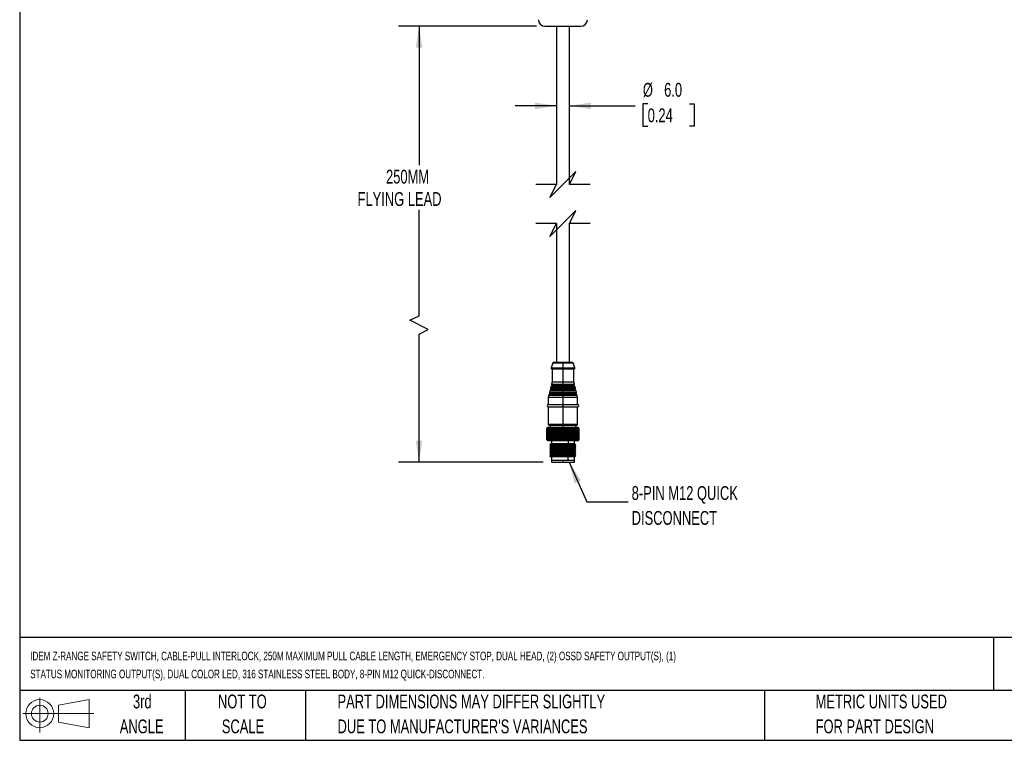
# Model space of a CAD drawing. Header units: millimetres. Extents: x 19 to 819, y 19 to 629.
# Tile 1 of 28: x 19 to 472, y 19 to 351. Entities that reach past the tile are written whole.
import ezdxf

# ---------------------------------------------------------------- set-up
doc = ezdxf.new("R2010")
doc.units = ezdxf.units.MM
doc.header["$LTSCALE"] = 3
doc.layers.add('DIMENSIONS', color=140, linetype='Continuous', lineweight=25)
doc.layers.add('TEXT', color=140, linetype='Continuous', lineweight=25)
doc.styles.add('SLDTEXTSTYLE0', font='TXT', dxfattribs={"width": 0.7})
doc.dimstyles.new('SLDDIMSTYLE0', dxfattribs={"dimtxt": 6.474023, "dimasz": 9.906, "dimexe": 0, "dimexo": 0.0625, "dimgap": 1.618506, "dimtad": 0, "dimtih": 1, "dimtoh": 1, "dimrnd": 1e-09, "dimzin": 12, "dimdsep": 46, "dimtxsty": 'SLDTEXTSTYLE0', "dimsah": 1, "dimcen": 0.09, "dimadec": 0, "dimazin": 3, "dimtfac": 1, "dimtofl": 0, "dimtmove": 0, "dimatfit": 3, "dimfxl": 0, "dimfrac": 2, "dimtolj": 1, "dimtzin": 12, "dimarcsym": 0})
doc.dimstyles.new('SLDDIMSTYLE1', dxfattribs={"dimtxt": 6.474023, "dimasz": 9.906, "dimexe": 0, "dimexo": 0.0625, "dimgap": 1.618506, "dimtad": 0, "dimtih": 1, "dimtoh": 1, "dimrnd": 1e-09, "dimzin": 4, "dimdsep": 46, "dimtxsty": 'SLDTEXTSTYLE0', "dimsah": 1, "dimcen": 0.09, "dimadec": 0, "dimazin": 1, "dimtfac": 1, "dimtmove": 0, "dimatfit": 0, "dimfxl": 0, "dimfrac": 2, "dimtolj": 1, "dimtzin": 12, "dimarcsym": 0})
doc.dimstyles.new('SLDDIMSTYLE3', dxfattribs={"dimtxt": 0.18, "dimasz": 9.906, "dimexe": 0, "dimexo": 0.0625, "dimgap": 0, "dimtad": 0, "dimtih": 1, "dimtoh": 1, "dimdec": 0, "dimrnd": 1e-09, "dimzin": 0, "dimdsep": 46, "dimtxsty": 'Standard', "dimsah": 1, "dimcen": 0.09, "dimadec": 0, "dimazin": 0, "dimtfac": 9.906, "dimtdec": 0, "dimtofl": 0, "dimtmove": 0, "dimatfit": 3, "dimfxl": 0, "dimfrac": 2, "dimtolj": 1, "dimtzin": 0, "dimarcsym": 0})

# ---------------------------------------------------------------- blocks, each defined once
blk = doc.blocks.new('Block11')
at = {"color": 7, "linetype": 'Continuous', "lineweight": 18}
for p, q in [((7.77, 15.93), (7.77, 0)), ((16.44, 12.5), (30.53, 15.1)), ((30.53, 15.1), (30.53, 2.19)), ((16.44, 4.79), (16.44, 12.5)), ((0, 8.65), (32.62, 8.65)), ((16.44, 4.79), (30.53, 2.19))]:
    blk.add_line(p, q, dxfattribs=at)
for radius in [6.45, 3.86]:
    blk.add_circle((7.77, 8.65), radius, dxfattribs=at)
blk = doc.blocks.new('Block12')
at = {"color": 7, "linetype": 'Continuous'}
blk.add_blockref('Block11', (0, 0), dxfattribs=at)
blk = doc.blocks.new('_D_3')
at = {"layer": 'DIMENSIONS'}
for p, q in [((266.13, 310.97), (247.08, 310.97)), ((272.13, 310.97), (302.32, 310.97)), ((308.12, 311.88), (305.94, 311.88)), ((305.94, 311.88), (305.94, 301.59)), ((327.35, 311.88), (329.53, 311.88)), ((329.53, 311.88), (329.53, 301.59)), ((305.94, 301.59), (308.12, 301.59)), ((329.53, 301.59), (327.35, 301.59))]:
    blk.add_line(p, q, dxfattribs=at)
for points in [[(266.13, 310.97), (256.22, 312.5), (256.22, 309.45)], [(272.13, 310.97), (282.03, 309.45), (282.03, 312.5)]]:
    blk.add_solid(points, dxfattribs=at)
at = {"layer": 'DIMENSIONS', "char_height": 6.35, "attachment_point": 1, "style": 'SLDTEXTSTYLE0'}
for s, insert in [('%%c', (305.92, 321.52)), ('6.0', (315.7, 321.52)), ('0.24', (308.12, 309.78))]:
    blk.add_mtext(s, dxfattribs=dict(at, insert=insert))
blk = doc.blocks.new('_D_4')
at = {"layer": 'DIMENSIONS'}
for p, q in [((257.02, 347.6), (193.37, 347.6)), ((202.89, 347.6), (202.89, 283.67)), ((202.89, 214.42), (202.89, 263.09)), ((198.66, 212.3), (202.89, 214.42)), ((207.13, 208.07), (198.66, 212.3)), ((202.89, 205.95), (207.13, 208.07)), ((202.89, 146.99), (202.89, 205.95)), ((260.07, 146.99), (193.37, 146.99))]:
    blk.add_line(p, q, dxfattribs=at)
for points in [[(202.89, 347.6), (201.37, 337.7), (204.42, 337.7)], [(202.89, 146.99), (204.42, 156.9), (201.37, 156.9)]]:
    blk.add_solid(points, dxfattribs=at)
at = {"layer": 'DIMENSIONS', "char_height": 6.35, "attachment_point": 1, "style": 'SLDTEXTSTYLE0'}
for s, insert in [('250MM', (187.68, 281.56)), ('FLYING LEAD', (174.58, 271.27))]:
    blk.add_mtext(s, dxfattribs=dict(at, insert=insert))

msp = doc.modelspace()

# ---------------------------------------------------------------- linework, layer by layer
for p, q in [((260.827, 347.605), (277.427, 347.605)), ((266.127, 347.605), (266.127, 274.782)), ((272.127, 274.782), (272.127, 347.605)), ((266.127, 256.782), (266.127, 192.99)), ((272.127, 192.99), (272.127, 256.782)), ((264.505, 192.667), (263.647, 190.396)), ((263.647, 190.396), (269.127, 190.396)), ((264.505, 192.667), (269.127, 192.667)), ((264.973, 192.99), (269.127, 192.99)), ((269.127, 192.99), (273.282, 192.99)), ((269.127, 192.667), (269.127, 190.396)), ((269.127, 192.667), (273.749, 192.667)), ((269.127, 190.396), (269.127, 189.99)), ((269.127, 190.396), (274.608, 190.396)), ((274.608, 190.396), (273.749, 192.667)), ((263.927, 189.99), (269.127, 189.99)), ((264.127, 189.99), (264.127, 183.99)), ((269.127, 189.99), (274.327, 189.99)), ((269.127, 189.99), (269.127, 183.99)), ((274.127, 183.99), (274.127, 189.99)), ((263.569, 181.757), (263.391, 181.044)), ((263.569, 181.757), (269.127, 181.757)), ((269.127, 181.978), (263.801, 181.978)), ((264.127, 183.99), (263.876, 182.984)), ((263.876, 182.984), (269.127, 182.984)), ((263.976, 182.679), (269.127, 182.679)), ((269.127, 182.37), (264.122, 182.37)), ((264.127, 183.99), (269.127, 183.99)), ((269.127, 183.99), (269.127, 182.984)), ((269.127, 183.99), (274.127, 183.99)), ((269.127, 182.984), (269.127, 182.679)), ((269.127, 182.984), (274.379, 182.984)), ((269.127, 182.37), (269.127, 182.679)), ((269.127, 182.679), (274.278, 182.679)), ((269.127, 181.978), (269.127, 182.37)), ((274.132, 182.37), (269.127, 182.37)), ((269.127, 181.978), (269.127, 181.757)), ((274.453, 181.978), (269.127, 181.978)), ((269.127, 181.757), (269.127, 181.044)), ((269.127, 181.757), (274.685, 181.757)), ((274.379, 182.984), (274.127, 183.99)), ((274.864, 181.044), (274.685, 181.757)), ((262.599, 177.876), (262.377, 176.99)), ((262.377, 176.99), (262.377, 173.49)), ((262.377, 176.99), (269.127, 176.99)), ((262.599, 177.876), (269.127, 177.876)), ((269.127, 178.098), (262.831, 178.098)), ((263.084, 179.816), (262.906, 179.103)), ((262.906, 179.103), (269.127, 179.103)), ((263.006, 178.799), (269.127, 178.799)), ((263.084, 179.816), (269.127, 179.816)), ((269.127, 178.49), (263.152, 178.49)), ((269.127, 180.038), (263.316, 180.038)), ((263.391, 181.044), (269.127, 181.044)), ((263.491, 180.739), (269.127, 180.739)), ((269.127, 180.43), (263.637, 180.43)), ((269.127, 181.044), (269.127, 180.739)), ((269.127, 181.044), (274.864, 181.044)), ((269.127, 180.43), (269.127, 180.739)), ((269.127, 180.739), (274.763, 180.739)), ((269.127, 180.038), (269.127, 180.43)), ((274.617, 180.43), (269.127, 180.43)), ((269.127, 180.038), (269.127, 179.816)), ((274.939, 180.038), (269.127, 180.038)), ((269.127, 179.816), (269.127, 179.103)), ((269.127, 179.816), (275.171, 179.816)), ((269.127, 179.103), (269.127, 178.799)), ((269.127, 179.103), (275.349, 179.103)), ((269.127, 178.49), (269.127, 178.799)), ((269.127, 178.799), (275.248, 178.799)), ((269.127, 178.098), (269.127, 178.49)), ((275.102, 178.49), (269.127, 178.49)), ((269.127, 178.098), (269.127, 177.876)), ((275.424, 178.098), (269.127, 178.098)), ((269.127, 177.876), (269.127, 176.99)), ((269.127, 177.876), (275.656, 177.876)), ((269.127, 176.99), (269.127, 173.49)), ((269.127, 176.99), (275.877, 176.99)), ((275.349, 179.103), (275.171, 179.816)), ((275.877, 176.99), (275.656, 177.876)), ((275.877, 173.49), (275.877, 176.99)), ((262.377, 173.49), (269.127, 173.49)), ((262.377, 172.49), (262.377, 164.49)), ((262.377, 172.49), (269.127, 172.49)), ((269.127, 173.49), (269.127, 172.49)), ((269.127, 173.49), (275.877, 173.49)), ((269.127, 172.49), (275.877, 172.49)), ((269.127, 172.49), (269.127, 164.49)), ((275.877, 164.49), (275.877, 172.49)), ((262.377, 164.49), (269.127, 164.49)), ((262.877, 163.99), (269.127, 163.99)), ((263.277, 163.99), (263.277, 162.99)), ((269.127, 164.49), (269.127, 163.99)), ((269.127, 164.49), (275.877, 164.49)), ((269.127, 163.99), (275.377, 163.99)), ((269.127, 163.99), (269.127, 162.99)), ((274.977, 162.99), (274.977, 163.99)), ((262.177, 162.99), (261.777, 162.59)), ((261.777, 162.59), (262.132, 162.94)), ((261.777, 157.39), (261.777, 162.59)), ((262.132, 162.94), (261.796, 162.59)), ((261.811, 162.59), (261.796, 162.59)), ((261.796, 162.59), (261.796, 157.39)), ((261.811, 162.59), (262.185, 162.94)), ((261.811, 157.39), (261.811, 162.59)), ((262.185, 162.94), (261.873, 162.59)), ((261.903, 162.59), (261.873, 162.59)), ((261.873, 162.59), (261.873, 157.39)), ((261.903, 162.59), (262.293, 162.94)), ((261.903, 157.39), (261.903, 162.59)), ((262.293, 162.94), (262.007, 162.59)), ((262.053, 162.59), (262.007, 162.59)), ((262.007, 162.59), (262.007, 157.39)), ((262.053, 162.59), (262.456, 162.94)), ((262.053, 157.39), (262.053, 162.59)), ((272.381, 162.99), (262.177, 162.99)), ((262.456, 162.94), (262.2, 162.59)), ((262.26, 162.59), (262.2, 162.59)), ((262.2, 162.59), (262.2, 157.39)), ((262.26, 162.59), (262.673, 162.94)), ((262.26, 157.39), (262.26, 162.59)), ((262.673, 162.94), (262.448, 162.59)), ((262.523, 162.59), (262.448, 162.59)), ((262.448, 162.59), (262.448, 157.39)), ((262.523, 162.59), (262.942, 162.94)), ((262.523, 157.39), (262.523, 162.59)), ((262.942, 162.94), (262.75, 162.59)), ((262.839, 162.59), (262.75, 162.59)), ((262.75, 162.59), (262.75, 157.39)), ((262.839, 162.59), (263.261, 162.94)), ((262.839, 157.39), (262.839, 162.59)), ((263.261, 162.94), (263.103, 162.59)), ((263.205, 162.59), (263.103, 162.59)), ((263.103, 162.59), (263.103, 157.39)), ((263.205, 162.59), (263.627, 162.94)), ((263.205, 157.39), (263.205, 162.59)), ((263.627, 162.94), (263.505, 162.59)), ((263.619, 162.59), (263.505, 162.59)), ((263.505, 162.59), (263.505, 157.39)), ((263.619, 162.59), (264.037, 162.94)), ((263.619, 157.39), (263.619, 162.59)), ((264.037, 162.94), (263.951, 162.59)), ((264.077, 162.59), (263.951, 162.59)), ((263.951, 162.59), (263.951, 157.39)), ((264.077, 162.59), (264.488, 162.94)), ((264.077, 157.39), (264.077, 162.59)), ((264.488, 162.94), (264.44, 162.59)), ((264.576, 162.59), (264.44, 162.59)), ((264.44, 162.59), (264.44, 157.39)), ((264.576, 162.59), (264.977, 162.94)), ((264.576, 157.39), (264.576, 162.59)), ((264.977, 162.94), (264.966, 162.59)), ((265.112, 162.59), (264.966, 162.59)), ((264.966, 162.59), (264.966, 157.39)), ((265.112, 162.59), (265.499, 162.94)), ((265.112, 157.39), (265.112, 162.59)), ((265.499, 162.94), (265.526, 162.59)), ((265.499, 162.94), (265.499, 157.04)), ((265.68, 162.59), (265.526, 162.59)), ((265.526, 162.59), (265.526, 157.39)), ((265.68, 162.59), (266.05, 162.94)), ((265.68, 157.39), (265.68, 162.59)), ((266.05, 162.94), (266.115, 162.59)), ((266.05, 162.94), (266.05, 157.04)), ((266.276, 162.59), (266.115, 162.59)), ((266.115, 162.59), (266.115, 157.39)), ((266.276, 162.59), (266.626, 162.94)), ((266.276, 157.39), (266.276, 162.59)), ((266.626, 162.94), (266.728, 162.59)), ((266.626, 162.94), (266.626, 157.04)), ((266.895, 162.59), (266.728, 162.59)), ((266.728, 162.59), (266.728, 157.39)), ((266.895, 162.59), (267.222, 162.94)), ((266.895, 157.39), (266.895, 162.59)), ((267.222, 162.94), (267.361, 162.59)), ((267.222, 162.94), (267.222, 157.04)), ((267.531, 162.59), (267.361, 162.59)), ((267.361, 162.59), (267.361, 157.39)), ((267.531, 162.59), (267.833, 162.94)), ((267.531, 157.39), (267.531, 162.59)), ((267.833, 162.94), (268.007, 162.59)), ((267.833, 162.94), (267.833, 157.04)), ((268.181, 162.59), (268.007, 162.59)), ((268.007, 162.59), (268.007, 157.39)), ((268.181, 162.59), (268.455, 162.94)), ((268.181, 157.39), (268.181, 162.59)), ((268.455, 162.94), (268.663, 162.59)), ((268.455, 162.94), (268.455, 157.04)), ((268.838, 162.59), (268.663, 162.59)), ((268.663, 162.59), (268.663, 157.39)), ((268.838, 162.59), (269.082, 162.94)), ((268.838, 157.39), (268.838, 162.59)), ((269.082, 162.94), (269.322, 162.59)), ((269.082, 162.94), (269.082, 157.04)), ((269.322, 162.59), (269.322, 157.39)), ((269.497, 162.59), (269.322, 162.59)), ((269.497, 162.59), (269.71, 162.94)), ((269.497, 157.39), (269.497, 162.59)), ((269.71, 162.94), (269.98, 162.59)), ((269.71, 162.94), (269.71, 157.04)), ((270.154, 162.59), (269.98, 162.59)), ((269.98, 162.59), (269.98, 157.39)), ((270.154, 162.59), (270.333, 162.94)), ((270.154, 157.39), (270.154, 162.59)), ((270.333, 162.94), (270.631, 162.59)), ((270.333, 162.94), (270.333, 157.04)), ((270.802, 162.59), (270.631, 162.59)), ((270.631, 162.59), (270.631, 157.39)), ((270.802, 162.59), (270.946, 162.94)), ((270.802, 157.39), (270.802, 162.59)), ((270.946, 162.94), (271.27, 162.59)), ((270.946, 162.94), (270.946, 157.04)), ((271.437, 162.59), (271.27, 162.59)), ((271.27, 162.59), (271.27, 157.39)), ((271.437, 162.59), (271.545, 162.94)), ((271.437, 157.39), (271.437, 162.59)), ((271.545, 162.94), (271.892, 162.59)), ((271.545, 162.94), (271.545, 157.04)), ((272.053, 162.59), (271.892, 162.59)), ((271.892, 162.59), (271.892, 157.39)), ((272.053, 162.59), (272.124, 162.94)), ((272.053, 157.39), (272.053, 162.59)), ((272.124, 162.94), (272.491, 162.59)), ((272.124, 162.94), (272.124, 157.04)), ((272.381, 162.99), (272.569, 162.59)), ((276.077, 162.99), (272.381, 162.99)), ((272.569, 162.59), (272.491, 162.59)), ((272.491, 162.59), (272.491, 157.39)), ((272.569, 157.39), (272.569, 162.59)), ((272.646, 162.59), (272.569, 162.59)), ((272.646, 162.59), (272.679, 162.94)), ((272.646, 157.39), (272.646, 162.59)), ((272.679, 162.94), (273.063, 162.59)), ((272.679, 157.04), (272.679, 162.94)), ((273.21, 162.59), (273.063, 162.59)), ((273.063, 162.59), (273.063, 157.39)), ((273.205, 162.94), (273.604, 162.59)), ((273.21, 162.59), (273.205, 162.94)), ((273.21, 157.39), (273.21, 162.59)), ((273.741, 162.59), (273.604, 162.59)), ((273.604, 162.59), (273.604, 157.39)), ((273.699, 162.94), (274.108, 162.59)), ((273.741, 162.59), (273.699, 162.94)), ((273.741, 157.39), (273.741, 162.59)), ((274.236, 162.59), (274.108, 162.59)), ((274.108, 162.59), (274.108, 157.39)), ((274.156, 162.94), (274.573, 162.59)), ((274.236, 162.59), (274.156, 162.94)), ((274.236, 157.39), (274.236, 162.59)), ((274.572, 162.94), (274.993, 162.59)), ((274.689, 162.59), (274.572, 162.94)), ((274.689, 162.59), (274.573, 162.59)), ((274.573, 162.59), (274.573, 157.39)), ((274.689, 157.39), (274.689, 162.59)), ((274.944, 162.94), (275.367, 162.59)), ((275.097, 162.59), (274.944, 162.94)), ((275.097, 162.59), (274.993, 162.59)), ((274.993, 162.59), (274.993, 157.39)), ((275.097, 157.39), (275.097, 162.59)), ((275.27, 162.94), (275.69, 162.59)), ((275.458, 162.59), (275.27, 162.94)), ((275.458, 162.59), (275.367, 162.59)), ((275.367, 162.59), (275.367, 157.39)), ((275.458, 157.39), (275.458, 162.59)), ((275.546, 162.94), (275.96, 162.59)), ((275.767, 162.59), (275.546, 162.94)), ((275.767, 162.59), (275.69, 162.59)), ((275.69, 162.59), (275.69, 157.39)), ((275.767, 157.39), (275.767, 162.59)), ((275.771, 162.94), (276.175, 162.59)), ((276.023, 162.59), (275.771, 162.94)), ((275.942, 162.94), (276.334, 162.59)), ((276.223, 162.59), (275.942, 162.94)), ((276.023, 162.59), (275.96, 162.59)), ((275.96, 162.59), (275.96, 157.39)), ((276.023, 157.39), (276.023, 162.59)), ((276.058, 162.94), (276.434, 162.59)), ((276.366, 162.59), (276.058, 162.94)), ((276.477, 162.59), (276.077, 162.99)), ((276.118, 162.94), (276.476, 162.59)), ((276.451, 162.59), (276.118, 162.94)), ((276.223, 162.59), (276.175, 162.59)), ((276.175, 162.59), (276.175, 157.39)), ((276.223, 157.39), (276.223, 162.59)), ((276.366, 162.59), (276.334, 162.59)), ((276.334, 162.59), (276.334, 157.39)), ((276.366, 157.39), (276.366, 162.59)), ((276.451, 162.59), (276.434, 162.59)), ((276.434, 162.59), (276.434, 157.39)), ((276.451, 157.39), (276.451, 162.59)), ((276.476, 162.59), (276.477, 162.59)), ((276.476, 162.59), (276.476, 157.39)), ((276.477, 157.39), (276.477, 162.59)), ((261.777, 157.39), (262.177, 156.99)), ((262.132, 157.04), (261.777, 157.39)), ((261.796, 157.39), (262.132, 157.04)), ((261.796, 157.39), (261.811, 157.39)), ((262.185, 157.04), (261.811, 157.39)), ((261.873, 157.39), (262.185, 157.04)), ((261.873, 157.39), (261.903, 157.39)), ((262.293, 157.04), (261.903, 157.39)), ((262.007, 157.39), (262.293, 157.04)), ((262.007, 157.39), (262.053, 157.39)), ((262.456, 157.04), (262.053, 157.39)), ((262.177, 156.99), (272.381, 156.99)), ((262.2, 157.39), (262.456, 157.04)), ((262.2, 157.39), (262.26, 157.39)), ((262.673, 157.04), (262.26, 157.39)), ((262.448, 157.39), (262.673, 157.04)), ((262.448, 157.39), (262.523, 157.39)), ((262.942, 157.04), (262.523, 157.39)), ((262.75, 157.39), (262.942, 157.04)), ((262.75, 157.39), (262.839, 157.39)), ((263.261, 157.04), (262.839, 157.39)), ((263.103, 157.39), (263.261, 157.04)), ((263.103, 157.39), (263.205, 157.39)), ((263.627, 155.49), (263.127, 154.99)), ((263.127, 154.99), (263.627, 154.49)), ((271.937, 154.99), (263.127, 154.99)), ((263.627, 154.49), (263.127, 153.99)), ((263.627, 157.04), (263.205, 157.39)), ((263.505, 157.39), (263.627, 157.04)), ((263.505, 157.39), (263.619, 157.39)), ((264.037, 157.04), (263.619, 157.39)), ((271.702, 155.49), (263.627, 155.49)), ((271.702, 154.49), (263.627, 154.49)), ((263.877, 156.99), (263.877, 155.49)), ((263.951, 157.39), (264.037, 157.04)), ((263.951, 157.39), (264.077, 157.39)), ((264.488, 157.04), (264.077, 157.39)), ((264.44, 157.39), (264.488, 157.04)), ((264.44, 157.39), (264.576, 157.39)), ((264.977, 157.04), (264.576, 157.39)), ((264.966, 157.39), (264.977, 157.04)), ((264.966, 157.39), (265.112, 157.39)), ((265.499, 157.04), (265.112, 157.39)), ((265.526, 157.39), (265.499, 157.04)), ((265.526, 157.39), (265.68, 157.39)), ((266.05, 157.04), (265.68, 157.39)), ((266.115, 157.39), (266.05, 157.04)), ((266.115, 157.39), (266.276, 157.39)), ((266.626, 157.04), (266.276, 157.39)), ((266.728, 157.39), (266.626, 157.04)), ((266.728, 157.39), (266.895, 157.39)), ((267.222, 157.04), (266.895, 157.39)), ((267.361, 157.39), (267.222, 157.04)), ((267.361, 157.39), (267.531, 157.39)), ((267.833, 157.04), (267.531, 157.39)), ((268.007, 157.39), (267.833, 157.04)), ((268.007, 157.39), (268.181, 157.39)), ((268.455, 157.04), (268.181, 157.39)), ((268.663, 157.39), (268.455, 157.04)), ((268.663, 157.39), (268.838, 157.39)), ((269.082, 157.04), (268.838, 157.39)), ((269.322, 157.39), (269.082, 157.04)), ((269.322, 157.39), (269.497, 157.39)), ((269.71, 157.04), (269.497, 157.39)), ((269.98, 157.39), (269.71, 157.04)), ((269.98, 157.39), (270.154, 157.39)), ((270.333, 157.04), (270.154, 157.39)), ((270.631, 157.39), (270.333, 157.04)), ((270.631, 157.39), (270.802, 157.39)), ((270.946, 157.04), (270.802, 157.39)), ((271.27, 157.39), (270.946, 157.04)), ((271.27, 157.39), (271.437, 157.39)), ((271.545, 157.04), (271.437, 157.39)), ((271.892, 157.39), (271.545, 157.04)), ((271.585, 156.99), (271.585, 155.49)), ((271.702, 155.49), (271.937, 154.99)), ((274.627, 155.49), (271.702, 155.49)), ((271.937, 154.99), (271.702, 154.49)), ((271.702, 154.49), (271.937, 153.99)), ((274.627, 154.49), (271.702, 154.49)), ((271.892, 157.39), (272.053, 157.39)), ((275.127, 154.99), (271.937, 154.99)), ((272.124, 157.04), (272.053, 157.39)), ((272.491, 157.39), (272.124, 157.04)), ((272.569, 157.39), (272.381, 156.99)), ((272.381, 156.99), (276.077, 156.99)), ((272.491, 157.39), (272.569, 157.39)), ((272.569, 157.39), (272.646, 157.39)), ((272.679, 157.04), (272.646, 157.39)), ((273.063, 157.39), (272.679, 157.04)), ((273.063, 157.39), (273.21, 157.39)), ((273.205, 157.04), (273.21, 157.39)), ((273.604, 157.39), (273.205, 157.04)), ((273.604, 157.39), (273.741, 157.39)), ((273.699, 157.04), (273.741, 157.39)), ((274.108, 157.39), (273.699, 157.04)), ((274.108, 157.39), (274.236, 157.39)), ((274.156, 157.04), (274.236, 157.39)), ((274.573, 157.39), (274.156, 157.04)), ((274.377, 155.49), (274.377, 156.99)), ((274.572, 157.04), (274.689, 157.39)), ((274.993, 157.39), (274.572, 157.04)), ((274.573, 157.39), (274.689, 157.39)), ((275.127, 154.99), (274.627, 155.49)), ((274.627, 154.49), (275.127, 154.99)), ((275.127, 153.99), (274.627, 154.49)), ((274.944, 157.04), (275.097, 157.39)), ((275.367, 157.39), (274.944, 157.04)), ((274.993, 157.39), (275.097, 157.39)), ((275.27, 157.04), (275.458, 157.39)), ((275.69, 157.39), (275.27, 157.04)), ((275.367, 157.39), (275.458, 157.39)), ((275.546, 157.04), (275.767, 157.39)), ((275.96, 157.39), (275.546, 157.04)), ((275.69, 157.39), (275.767, 157.39)), ((275.771, 157.04), (276.023, 157.39)), ((276.175, 157.39), (275.771, 157.04)), ((275.942, 157.04), (276.223, 157.39)), ((276.334, 157.39), (275.942, 157.04)), ((275.96, 157.39), (276.023, 157.39)), ((276.058, 157.04), (276.366, 157.39)), ((276.434, 157.39), (276.058, 157.04)), ((276.077, 156.99), (276.477, 157.39)), ((276.118, 157.04), (276.451, 157.39)), ((276.476, 157.39), (276.118, 157.04)), ((276.175, 157.39), (276.223, 157.39)), ((276.334, 157.39), (276.366, 157.39)), ((276.434, 157.39), (276.451, 157.39)), ((276.476, 157.39), (276.477, 157.39)), ((263.127, 153.99), (263.627, 153.49)), ((271.937, 153.99), (263.127, 153.99)), ((263.627, 153.49), (263.127, 152.99)), ((263.127, 152.99), (263.627, 152.49)), ((271.937, 152.99), (263.127, 152.99)), ((263.627, 152.49), (263.127, 151.99)), ((263.127, 151.99), (263.627, 151.49)), ((271.937, 151.99), (263.127, 151.99)), ((263.627, 151.49), (263.127, 150.99)), ((263.127, 150.99), (263.627, 150.49)), ((271.937, 150.99), (263.127, 150.99)), ((263.627, 150.49), (263.127, 149.99)), ((263.127, 149.99), (263.627, 149.49)), ((271.937, 149.99), (263.127, 149.99)), ((271.702, 153.49), (263.627, 153.49)), ((271.702, 152.49), (263.627, 152.49)), ((271.702, 151.49), (263.627, 151.49)), ((271.702, 150.49), (263.627, 150.49)), ((271.937, 153.99), (271.702, 153.49)), ((271.702, 153.49), (271.937, 152.99)), ((274.627, 153.49), (271.702, 153.49)), ((271.937, 152.99), (271.702, 152.49)), ((271.702, 152.49), (271.937, 151.99)), ((274.627, 152.49), (271.702, 152.49)), ((271.937, 151.99), (271.702, 151.49)), ((271.702, 151.49), (271.937, 150.99)), ((274.627, 151.49), (271.702, 151.49)), ((271.937, 150.99), (271.702, 150.49)), ((271.702, 150.49), (271.937, 149.99)), ((274.627, 150.49), (271.702, 150.49)), ((271.937, 149.99), (271.702, 149.49)), ((275.127, 153.99), (271.937, 153.99)), ((275.127, 152.99), (271.937, 152.99)), ((275.127, 151.99), (271.937, 151.99)), ((275.127, 150.99), (271.937, 150.99)), ((275.127, 149.99), (271.937, 149.99)), ((274.627, 153.49), (275.127, 153.99)), ((275.127, 152.99), (274.627, 153.49)), ((274.627, 152.49), (275.127, 152.99)), ((275.127, 151.99), (274.627, 152.49)), ((274.627, 151.49), (275.127, 151.99)), ((275.127, 150.99), (274.627, 151.49)), ((274.627, 150.49), (275.127, 150.99)), ((275.127, 149.99), (274.627, 150.49)), ((274.627, 149.49), (275.127, 149.99)), ((271.702, 149.49), (263.627, 149.49)), ((263.877, 149.49), (263.877, 147.99)), ((263.877, 147.99), (263.877, 146.99)), ((263.877, 147.99), (271.585, 147.99)), ((263.877, 147.99), (269.127, 147.99)), ((263.877, 146.99), (269.127, 146.99)), ((269.127, 147.99), (269.127, 146.99)), ((269.127, 147.99), (274.377, 147.99)), ((269.127, 146.99), (274.377, 146.99)), ((271.585, 147.99), (271.585, 149.49)), ((271.585, 147.99), (274.377, 147.99)), ((274.627, 149.49), (271.702, 149.49)), ((274.377, 147.99), (274.377, 149.49)), ((274.377, 146.99), (274.377, 147.99))]:
    msp.add_line(p, q)
for centre, radius, start, end in [((260.827, 350.605), 3, 180.00001, 269.99995), ((277.427, 350.605), 3, 270.00002, 0.00002), ((263.927, 190.29), 0.3, 159.29001, 270.00105), ((264.973, 192.49), 0.5, 89.99734, 159.29143), ((273.282, 192.49), 0.5, 20.70857, 90.00266), ((274.327, 190.29), 0.3, 269.99895, 20.70999), ((263.86, 181.684), 0.3, 101.3431, 165.9625), ((263.722, 182.37), 0.4, 281.34257, 359.99923), ((264.167, 182.911), 0.3, 165.9641, 230.58653), ((263.722, 182.37), 0.4, 359.99943, 50.58745), ((274.532, 182.37), 0.4, 129.41309, 180.00004), ((274.532, 182.37), 0.4, 180.00079, 258.65724), ((274.088, 182.911), 0.3, 309.41347, 14.0359), ((274.394, 181.684), 0.3, 14.03665, 78.65775), ((262.89, 177.803), 0.3, 101.34225, 165.96335), ((262.752, 178.49), 0.4, 281.33879, 0.00089), ((263.197, 179.031), 0.3, 165.9641, 230.58653), ((262.752, 178.49), 0.4, 0.0005, 50.58638), ((263.375, 179.744), 0.3, 101.34225, 165.96335), ((263.237, 180.43), 0.4, 281.33858, 0.00142), ((263.682, 180.971), 0.3, 165.96388, 230.58738), ((263.237, 180.43), 0.4, 359.99962, 50.58669), ((275.017, 180.43), 0.4, 129.41309, 180.00004), ((275.017, 180.43), 0.4, 179.99911, 258.66121), ((274.573, 180.971), 0.3, 309.41288, 14.03649), ((274.88, 179.744), 0.3, 14.03668, 78.65749), ((275.502, 178.49), 0.4, 129.41362, 179.9995), ((275.502, 178.49), 0.4, 179.99911, 258.66121), ((275.058, 179.031), 0.3, 309.41304, 14.03601), ((275.365, 177.803), 0.3, 14.03707, 78.65732), ((262.377, 172.99), 0.5, 90, 270), ((275.877, 172.99), 0.5, 270.00011, 89.99989), ((262.877, 164.49), 0.5, 179.99945, 269.99948), ((275.377, 164.49), 0.5, 270.00041, 0.00055)]:
    msp.add_arc(centre, radius, start, end)
at = {"layer": 'DIMENSIONS', "color": 140}
for p, q in [((275.127, 280.782), (269.127, 274.782)), ((272.127, 274.782), (275.127, 280.782)), ((266.127, 274.782), (256.602, 274.782)), ((269.127, 274.782), (263.127, 268.782)), ((263.127, 268.782), (266.127, 274.782)), ((281.652, 274.782), (272.127, 274.782)), ((275.127, 262.782), (269.127, 256.782)), ((272.127, 256.782), (275.127, 262.782)), ((266.127, 256.782), (256.602, 256.782)), ((269.127, 256.782), (263.127, 250.782)), ((263.127, 250.782), (266.127, 256.782)), ((281.652, 256.782), (272.127, 256.782))]:
    msp.add_line(p, q, dxfattribs=at)
at = {"layer": 'TEXT'}
for p, q in [((19.05, 628.65), (19.05, 19.05)), ((819.15, 66.378), (19.05, 66.378)), ((467.277, 66.378), (467.277, 41.91)), ((819.15, 41.91), (19.05, 41.91)), ((95.25, 41.91), (95.25, 19.05)), ((150.635, 41.91), (150.635, 19.05)), ((361.939, 41.91), (361.939, 19.05)), ((19.05, 19.05), (819.15, 19.05))]:
    msp.add_line(p, q, dxfattribs=at)

# ---------------------------------------------------------------- block references
msp.add_blockref('Block12', (20.514, 22.662), dxfattribs=at)

# ---------------------------------------------------------------- texts
at = {"layer": 'TEXT', "style": 'SLDTEXTSTYLE0'}
for s, insert, char_height, attachment_point in [('8-PIN M12 QUICK', (300.759, 135.994), 6.35, 1), ('DISCONNECT', (300.759, 124.528), 6.35, 1), ('IDEM Z-RANGE SAFETY SWITCH, CABLE-PULL INTERLOCK, 250M MAXIMUM PULL CABLE LENGTH, EMERGENCY STOP, DUAL HEAD, (2) OSSD SAFETY OUTPUT(S), (1)', (23.897, 59.836), 3.96875, 1), ('STATUS MONITORING OUTPUT(S), DUAL COLOR LED, 316 STAINLESS STEEL BODY, 8-PIN M12 QUICK-DISCONNECT.', (23.897, 51.544), 3.96875, 1), ('3rd', (75.487, 40.092), 6.35, 2), ('NOT TO', (121.547, 40.092), 6.35, 2), ('PART DIMENSIONS MAY DIFFER SLIGHTLY', (165.358, 40.092), 6.35, 1), ('METRIC UNITS USED', (385.435, 40.092), 6.35, 1), ('ANGLE', (75.195, 28.625), 6.35, 2), ('SCALE', (121.836, 28.625), 6.35, 2), ("DUE TO MANUFACTURER'S VARIANCES", (165.358, 28.625), 6.35, 1), ('FOR PART DESIGN', (385.435, 28.625), 6.35, 1)]:
    msp.add_mtext(s, dxfattribs=dict(at, insert=insert, char_height=char_height, attachment_point=attachment_point))

# ---------------------------------------------------------------- dimensions: what is measured, and where the dimension line sits
at = {"layer": 'DIMENSIONS'}
for base, p1, p2, angle, text, dimstyle, picture, middle in [((272.127, 310.972), (266.127, 379.605), (272.127, 379.605), 0, '%%c<>', 'SLDDIMSTYLE1', '_D_3', (317.736, 310.972)), ((202.893, 347.605), (263.877, 146.99), (260.827, 347.605), 90, '250MM\\PFLYING LEAD', 'SLDDIMSTYLE0', '_D_4', (202.893, 273.377))]:
    dim = msp.add_linear_dim(base=base, p1=p1, p2=p2, angle=angle, text=text, dimstyle=dimstyle, dxfattribs=at)
    dim.commit()
    dim.dimension.update_dxf_attribs({"geometry": picture, "text_midpoint": middle, "dimtype": 160})

# ---------------------------------------------------------------- leaders
at = {"layer": 'TEXT'}
msp.add_leader([(271.925, 146.99), (280.066, 128.698), (299.116, 128.698)], dimstyle='SLDDIMSTYLE3', dxfattribs=at)

doc.saveas('drawing.dxf')
